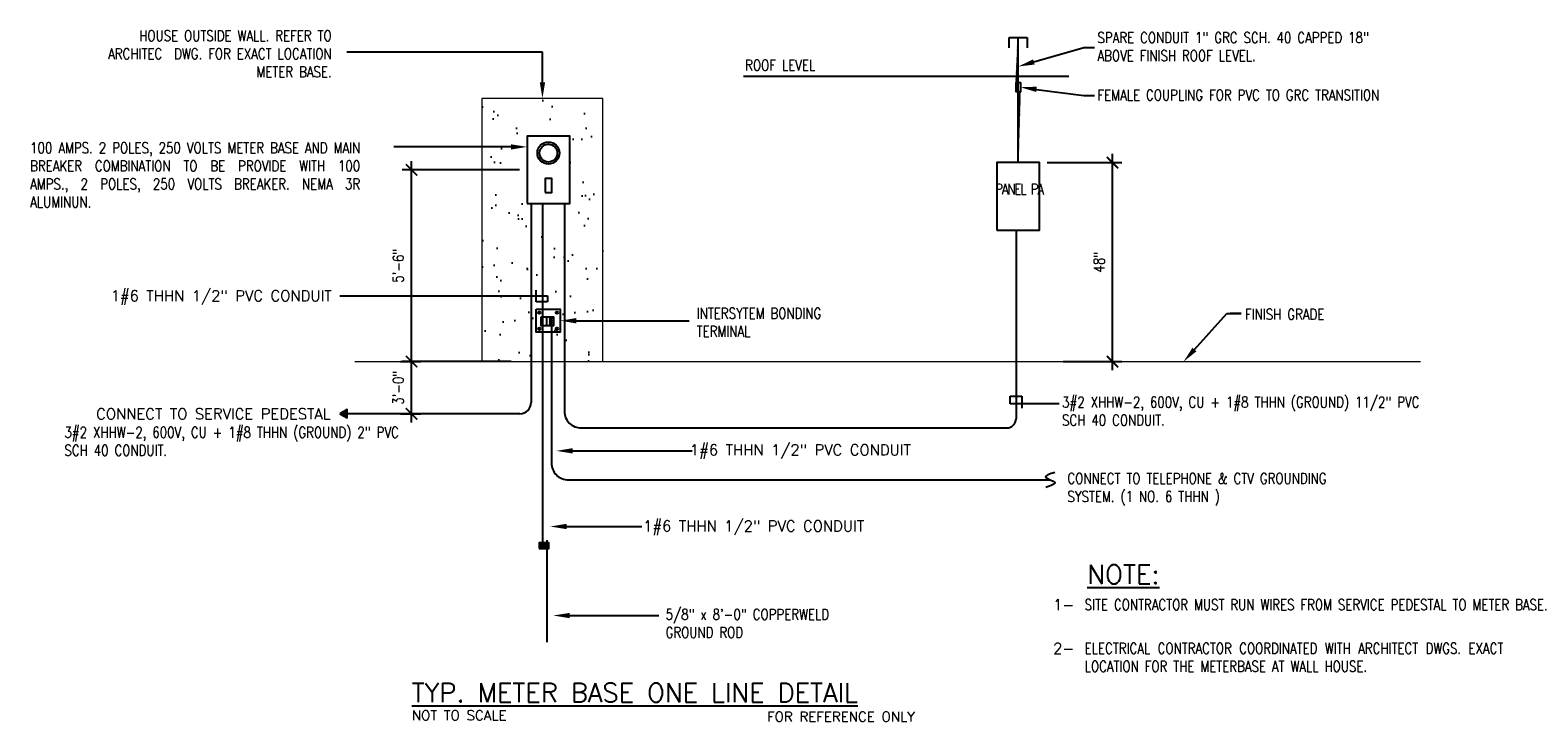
# Model space of a CAD drawing. Header units: inches. Extents: x 23373 to 33923, y 1540 to 5670.
# Tile 23 of 106: x 24688 to 25224, y 3835 to 4080. Entities that reach past the tile are written whole.
import ezdxf
from ezdxf import colors
from ezdxf.entities.mleader import LeaderData, LeaderLine
from ezdxf.enums import TextEntityAlignment as Align
from ezdxf.math import Vec2, Vec3

# ---------------------------------------------------------------- set-up
doc = ezdxf.new("R2010")
doc.units = ezdxf.units.IN
doc.header["$LTSCALE"] = 2
doc.header["$MEASUREMENT"] = 0
doc.layers.get('0').update_dxf_attribs({"color": 8, "linetype": 'CONTINUOUS'})
doc.layers.get('Defpoints').update_dxf_attribs({"linetype": 'CONTINUOUS'})
for name, color, linetype in [('1E-LITE', 3, 'CONTINUOUS'), ('1TEXT', 3, 'CONTINUOUS'), ('A-STAIRS', 8, 'CONTINUOUS'), ('eeTelDist', 5, 'CONTINUOUS'), ('EL-ANNO-TEXT', 4, 'CONTINUOUS'), ('EL-POWER-RISER', 5, 'CONTINUOUS'), ('PANEL-SCH', 4, 'CONTINUOUS'), ('PLANTA1', 15, 'CONTINUOUS')]:
    doc.layers.add(name, color=color, linetype=linetype)
doc.layers.add('a-an-DIM', color=8, linetype='CONTINUOUS', lineweight=0)
doc.layers.add('EL-RISER-DIAGRAM', color=2, linetype='CONTINUOUS', lineweight=0)
doc.styles.add('140ANNO', font='simplex.shx', dxfattribs={"height": 0.14})
doc.styles.add('80ANNO', font='romans.shx', dxfattribs={"width": 0.8, "height": 0.08})
doc.styles.get("Standard").update_dxf_attribs({"font": 'simplex.shx'})
doc.dimstyles.new('annotative by juan', dxfattribs={"dimtxt": 0.08, "dimasz": 0.083984, "dimexe": 0.068359, "dimexo": 0.056641, "dimgap": 0.050781, "dimtad": 1, "dimdec": 8, "dimzin": 3, "dimdsep": 46, "dimlunit": 4, "dimtxsty": '80ANNO', "dimblk": 'ARCHTICK', "dimcen": 0.078125, "dimdle": 0.064453, "dimclrt": 3, "dimadec": 0, "dimazin": 0, "dimtfac": 1, "dimtdec": 8, "dimtix": 1, "dimtmove": 1, "dimatfit": 0, "dimfxl": 1, "dimtolj": 1, "dimtzin": 0, "dimarcsym": 0})

# ---------------------------------------------------------------- blocks, each defined once
blk = doc.blocks.new('_ArchTick')
at = {"color": 0, "linetype": 'ByBlock', "const_width": 0.15}
blk.add_lwpolyline([(-0.5, -0.5), (0.5, 0.5)], dxfattribs=at)
blk = doc.blocks.new('*D77')
at = {"layer": 'a-an-DIM', "color": 0, "linetype": 'Continuous', "lineweight": -2, "transparency": 16777216}
for p, q in [((25049.5, 4033.47), (25075.94, 4033.47)), ((25072.66, 3959.73), (25072.66, 4036.56)), ((25055.13, 3962.82), (25075.94, 3962.82))]:
    blk.add_line(p, q, dxfattribs=at)
at = {"layer": 'Defpoints', "color": 0, "linetype": 'Continuous', "transparency": 16777216}
for p in [(25046.79, 4033.47, -13.74), (25072.66, 4033.47), (25052.41, 3962.82)]:
    blk.add_point(p, dxfattribs=at)
at = {"layer": 'a-an-DIM', "color": 0, "linetype": 'Continuous', "lineweight": -2, "transparency": 16777216, "xscale": 4.03125, "yscale": 4.03125, "zscale": 4.03125}
for p, rotation in [((25072.66, 4033.47), 90), ((25072.66, 3962.82), 270)]:
    blk.add_blockref('_ArchTick', p, dxfattribs=dict(at, rotation=rotation))
at = {"layer": 'a-an-DIM', "color": 3, "linetype": 'Continuous', "transparency": 16777216, "insert": (25067.93, 3998.14), "char_height": 3.84, "attachment_point": 5, "rotation": 90, "style": '80ANNO'}
blk.add_mtext('\\A1;48"', dxfattribs=at)
blk = doc.blocks.new('*D78')
at = {"layer": 'a-an-DIM', "color": 0, "linetype": 'Continuous', "lineweight": -2, "transparency": 16777216}
for p, q in [((24819.84, 3962.82), (24827.03, 3962.82)), ((24823.75, 3941.21), (24823.75, 3965.91)), ((24819.84, 3944.3), (24827.03, 3944.3))]:
    blk.add_line(p, q, dxfattribs=at)
at = {"layer": 'Defpoints', "color": 0, "linetype": 'Continuous', "transparency": 16777216}
for p in [(24817.13, 3962.82, -13.74), (24823.75, 3962.82), (24817.13, 3944.3, -13.74)]:
    blk.add_point(p, dxfattribs=at)
at = {"layer": 'a-an-DIM', "color": 0, "linetype": 'Continuous', "lineweight": -2, "transparency": 16777216, "xscale": 4.03125, "yscale": 4.03125, "zscale": 4.03125}
for p, rotation in [((24823.75, 3962.82), 90), ((24823.75, 3944.3), 270)]:
    blk.add_blockref('_ArchTick', p, dxfattribs=dict(at, rotation=rotation))
at = {"layer": 'a-an-DIM', "color": 3, "linetype": 'Continuous', "transparency": 16777216, "insert": (24819.03, 3953.56), "char_height": 3.84, "attachment_point": 5, "rotation": 90, "style": '80ANNO'}
blk.add_mtext('\\A1;3\'-0"', dxfattribs=at)
blk = doc.blocks.new('*D79')
at = {"layer": 'a-an-DIM', "color": 0, "linetype": 'Continuous', "lineweight": -2, "transparency": 16777216}
for p, q in [((24823.75, 3959.73), (24823.75, 4033.99)), ((24862.06, 4030.9), (24820.47, 4030.9)), ((24846.04, 3962.82), (24820.47, 3962.82))]:
    blk.add_line(p, q, dxfattribs=at)
at = {"layer": 'Defpoints', "color": 0, "linetype": 'Continuous', "transparency": 16777216}
for p in [(24823.75, 4030.9), (24864.78, 4030.9, -13.74), (24848.76, 3962.82, -13.74)]:
    blk.add_point(p, dxfattribs=at)
at = {"layer": 'a-an-DIM', "color": 0, "linetype": 'Continuous', "lineweight": -2, "transparency": 16777216, "xscale": 4.03125, "yscale": 4.03125, "zscale": 4.03125}
for p, rotation in [((24823.75, 4030.9), 90), ((24823.75, 3962.82), 270)]:
    blk.add_blockref('_ArchTick', p, dxfattribs=dict(at, rotation=rotation))
at = {"layer": 'a-an-DIM', "color": 3, "linetype": 'Continuous', "transparency": 16777216, "insert": (24819.03, 3996.86), "char_height": 3.84, "attachment_point": 5, "rotation": 90, "style": '80ANNO'}
blk.add_mtext('\\A1;5\'-6"', dxfattribs=at)

msp = doc.modelspace()

# ---------------------------------------------------------------- hatches: boundary and pattern name
h = msp.add_hatch()
h.set_pattern_fill('ANSI31', color=1, scale=0.875, angle=-360, style=0)
h.set_pattern_definition([(45, (24225.13238, 3229.71217), (-0.077339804, 0.077339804), [])])
h.paths.add_polyline_path([(24872.4615386, 3898.49497278), (24871.75592554, 3898.49497278), (24871.75592554, 3896.42301647), (24872.4615386, 3896.42301647)])
h.paths.add_polyline_path([(24871.75592554, 3898.49497278), (24870.23391538, 3898.49497278), (24870.23391538, 3896.42301647), (24871.75592554, 3896.42301647)])
h.paths.add_polyline_path([(24870.23391538, 3898.49497278), (24869.0394741, 3898.49497278), (24869.0394741, 3896.42301647), (24870.23391538, 3896.42301647)])
at = {"layer": '1E-LITE', "linetype": 'Continuous'}
msp.add_hatch(color=3, dxfattribs=at).paths.add_polyline_path([(24798.28623351, 3944.30339348), (24800.83027272, 3942.83459176), (24800.83027272, 3945.7721952)])
at = {"layer": 'A-STAIRS', "ltscale": 2, "true_color": 0xc7c8ca}
h = msp.add_hatch(dxfattribs=at)
h.set_pattern_fill('ANSI31', color=9)
h.set_pattern_definition([(45, (-27.20246, -6.5901), (-0.08838834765, 0.08838834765), [])])
h.paths.add_polyline_path([(25039.20108473, 4058.59115882), (25038.4506344, 4058.59115882), (25038.4506344, 4061.86362183), (25039.20108473, 4077.90962144), (25039.20108473, 4061.86362183), (25039.95153505, 4061.86362183), (25039.95153505, 4058.59115882), (25039.20108473, 4033.4676757)])
h.paths.add_polyline_path([(25038.4506344, 4058.59115882), (25039.95153505, 4058.59115882), (25039.95153505, 4061.86362183), (25038.4506344, 4061.86362183)], flags=17)
at = {"layer": 'PLANTA1'}
h = msp.add_hatch(dxfattribs=at)
h.set_pattern_fill('AR-SAND', color=256, scale=7.938, angle=-360, style=0)
h.set_pattern_definition([(37.5, (23030.695, 3654.34), (-0.50004, 15.29513), [0, -12.06576, 0, -13.4946, 0, -12.89925]), (7.5, (23030.695, 3654.34), (14.04849, 22.4022), [0, -6.50916, 0, -10.87506, 0, -4.16745]), (327.5, (23020.931, 3654.34), (24.72006, 0.04492), [0, -3.969, 0, -14.2884, 0, -18.6543]), (317.5, (23020.931, 3654.34), (23.86263, 6.967), [0, -1.9845, 0, -9.36684, 0, -10.7163])])
h.paths.add_polyline_path([(24891.70862898, 4056.25158561), (24848.75920179, 4056.25158561), (24848.75920179, 4037.75300882), (24860.75359946, 4035.3715958), (24860.81896479, 4035.70081905), (24862.64876128, 4034.99532322), (24862.64876128, 4043.0244774), (24877.81906949, 4043.0244774), (24877.81906949, 4019.05433348), (24874.25506624, 4019.05433348), (24874.25506624, 3987.89213514), (24891.70862898, 3987.89213514)])
h.paths.add_polyline_path([(24866.21276453, 4019.05433348), (24862.64876128, 4019.05433348), (24862.64876128, 4034.99532322), (24860.68823435, 4035.04237364), (24860.75359946, 4035.3715958), (24848.75920179, 4037.75300882), (24848.75920179, 3970.4533674), (24866.21276453, 3970.4533674)])
h.paths.add_polyline_path([(24891.70862898, 3987.89213514), (24874.25506624, 3987.89213514), (24874.25506624, 3970.4533674), (24891.70862898, 3970.4533674)])
h.paths.add_polyline_path([(24891.70862898, 3970.4533674), (24874.25506624, 3970.4533674), (24874.25506624, 3962.82090742), (24891.70862898, 3962.82090742)])
h.paths.add_polyline_path([(24866.21276453, 3970.4533674), (24848.75920179, 3970.4533674), (24848.75920179, 3962.82090742), (24866.21276453, 3962.82090742)])
h.paths.add_polyline_path([(24870.23391538, 4019.05433348), (24866.21276453, 4019.05433348), (24866.21276453, 3970.4533674), (24870.23391538, 3970.4533674), (24870.23391538, 3987.89213514), (24868.1639488, 3987.89213514), (24868.1639488, 3991.38125966), (24870.23391538, 3991.38125966)])
h.paths.add_polyline_path([(24870.23391538, 3970.4533674), (24866.21276453, 3970.4533674), (24866.21276453, 3962.82090742), (24870.23391538, 3962.82090742)])
h.paths.add_polyline_path([(24874.25506624, 3970.4533674), (24870.23391538, 3970.4533674), (24870.23391538, 3962.82090742), (24874.25506624, 3962.82090742)])

# ---------------------------------------------------------------- linework, layer by layer
at = {"color": 2}
msp.add_line((24871.70191236, 3978.67772007, -13.73691463), (24871.70191236, 3975.57771329, -13.73691463), dxfattribs=at)
for centre in [(24873.22845229, 3977.92765312, -13.73691463), (24873.22845229, 3977.0859085, -13.73691463), (24873.22845229, 3976.22625997, -13.73691463)]:
    msp.add_circle(centre, 0.34772471, dxfattribs=at)
at = {"layer": '1TEXT', "color": 1}
for p, q in [((24798.22659697, 3986.21270738, -13.73691463), (24871.9767174, 3986.21270738, -13.73691463)), ((24868.04962518, 3983.99825151, -13.73691463), (24868.04962518, 3988.17534017, -13.73691463)), ((24871.9767174, 3983.99825151, -13.73691463), (24868.04962518, 3983.99825151, -13.73691463)), ((24871.9767174, 3986.21270738, -13.73691463), (24871.9767174, 3983.99825151, -13.73691463)), ((25036.38172715, 3950.58310253, -13.73691463), (25040.44578505, 3950.58310253, -13.73691463)), ((25036.38172715, 3947.87132368, -13.73691463), (25036.38172715, 3950.58310253, -13.73691463)), ((25053.77075386, 3947.87132368, -13.73691463), (25036.38172715, 3947.87132368, -13.73691463)), ((25040.44578505, 3950.58310253, -13.73691463), (25040.44578505, 3946.34594924, -13.73691463))]:
    msp.add_line(p, q, dxfattribs=at)
at = {"layer": '1TEXT', "color": 4}
for p, q in [((24868.66278279, 3980.1796717, -13.73691463), (24869.53277242, 3980.1796717, -13.73691463)), ((24874.93741013, 3980.1796717, -13.73691463), (24875.80739976, 3980.1796717, -13.73691463)), ((24868.66278279, 3974.47236492, -13.73691463), (24869.53277242, 3974.47236492, -13.73691463)), ((24874.93741013, 3974.47236492, -13.73691463), (24875.80739976, 3974.47236492, -13.73691463))]:
    msp.add_line(p, q, dxfattribs=at)
at = {"layer": '1TEXT', "elevation": -13.73691463}
for points in [[(24871.16415604, 4022.82613647), (24873.55660516, 4022.82613647), (24873.55660516, 4027.82671063), (24871.16415604, 4027.82671063)], [(24798.28623351, 3944.30339348), (24800.83027272, 3942.83459176), (24800.83027272, 3945.7721952)], [(24869.0394741, 3896.42301647), (24872.4615386, 3896.42301647), (24872.4615386, 3898.49497278), (24869.0394741, 3898.49497278)]]:
    msp.add_lwpolyline(points, close=True, dxfattribs=at)
at = {"layer": '1TEXT', "color": 4, "elevation": -13.73691463}
msp.add_lwpolyline([(24867.98033718, 3981.43490215), (24876.53948695, 3981.43490215), (24876.53948695, 3973.24116643), (24867.98033718, 3973.24116643)], close=True, dxfattribs=at)
at = {"layer": '1TEXT'}
for radius in [3.91349223, 3.15867528]:
    msp.add_circle((24872.3603806, 4036.84948571, -13.73691463), radius, dxfattribs=at)
at = {"layer": '1TEXT', "color": 4}
for centre in [(24869.0977776, 3980.1796717, -13.73691463), (24875.37240494, 3980.1796717, -13.73691463), (24869.0977776, 3974.47236492, -13.73691463), (24875.37240494, 3974.47236492, -13.73691463)]:
    msp.add_circle(centre, 0.43499481, dxfattribs=at)
at = {"layer": 'eeTelDist', "color": 1, "ltscale": 2}
msp.add_line((24941.58182911, 4064.12764059), (25057.13990036, 4064.12764059), dxfattribs=at)
at = {"layer": 'eeTelDist', "ltscale": 2, "elevation": -13.73691463}
msp.add_lwpolyline([(25038.4506344, 4061.86362183), (25039.95153505, 4061.86362183), (25039.95153505, 4058.59115882), (25038.4506344, 4058.59115882)], close=True, dxfattribs=at)
at = {"layer": 'eeTelDist'}
msp.add_spline([(25052.19409778, 3923.49440872, -13.73691463), (25048.9462848, 3921.72388811, -13.73691463), (25052.19409778, 3919.95336751, -13.73691463), (25048.9462848, 3918.1828469, -13.73691463)], degree=3, dxfattribs=at)
at = {"layer": 'EL-POWER-RISER'}
for p, q in [((25036.03461166, 4077.90962144, -13.73691463), (25042.36755779, 4077.90962144, -13.73691463)), ((25036.03461166, 4074.23553792, -13.73691463), (25036.03461166, 4077.90962144, -13.73691463)), ((25039.20108473, 4033.4676757, -13.73691463), (25039.20108473, 4077.90962144, -13.73691463)), ((25042.36755779, 4077.90962144, -13.73691463), (25042.36755779, 4074.23553792, -13.73691463)), ((24866.21276453, 4019.05433348, -13.73691463), (24866.21276453, 3948.27239348, -13.73691463)), ((24870.23391538, 4019.05433348, -13.73691463), (24870.23391538, 3896.42301647, -13.73691463)), ((24878.02080313, 4019.19602343, -13.73691463), (24878.02080313, 3945.25733936, -13.73691463)), ((25038.4137561, 4009.49753178, -13.73691463), (25038.4137561, 3942.53858936, -13.73691463)), ((24873.43833771, 3975.84030547, -13.73691463), (24873.43833771, 3926.83863405, -13.73691463)), ((24862.24376453, 3944.30339348, -13.73691463), (24800.90525615, 3944.30339348, -13.73691463)), ((24884.02080313, 3939.25733936, -13.73691463), (25035.1325061, 3939.25733936, -13.73691463)), ((24879.43833771, 3920.83863405, -13.73691463), (25050.57017602, 3920.83863405, -13.73691463)), ((24871.75592554, 3899.43677122, -13.73691463), (24871.75592554, 3863.17730792, -13.73691463))]:
    msp.add_line(p, q, dxfattribs=at)
at = {"layer": 'EL-POWER-RISER', "elevation": -13.73691463}
for points in [[(24864.77522649, 4018.91264353), (24879.9455347, 4018.91264353), (24879.9455347, 4042.88278745), (24864.77522649, 4042.88278745)], [(25031.61593062, 4009.49753178), (25046.78623883, 4009.49753178), (25046.78623883, 4033.4676757), (25031.61593062, 4033.4676757)], [(24869.80907617, 3978.70915068), (24874.11569578, 3978.70915068), (24874.11569578, 3975.52538771), (24869.80907617, 3975.52538771)]]:
    msp.add_lwpolyline(points, close=True, dxfattribs=at)
at = {"layer": 'EL-POWER-RISER'}
for centre, radius, start, end in [((24862.24376453, 3948.27239348, -13.73691463), 3.969, 270.0000000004, 0), ((24884.02080313, 3945.25733936, -13.73691463), 6, 180, 270.0000000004), ((25035.1325061, 3942.53858936, -13.73691463), 3.28125, 270.0000000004, 0), ((24879.43833771, 3926.83863405, -13.73691463), 6, 180, 270.0000000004)]:
    msp.add_arc(centre, radius, start, end, dxfattribs=at)
at = {"layer": 'EL-RISER-DIAGRAM'}
msp.add_line((24803.64824229, 3962.82090742, -13.73691463), (25182.09786523, 3962.82090742, -13.73691463), dxfattribs=at)
at = {"layer": 'EL-RISER-DIAGRAM', "elevation": -13.73691463}
msp.add_lwpolyline([(24848.75920179, 3962.82090742), (24891.70862898, 3962.82090742), (24891.70862898, 4056.25158561), (24848.75920179, 4056.25158561)], close=True, dxfattribs=at)
at = {"layer": 'PANEL-SCH', "color": 2, "linetype": 'Continuous'}
for q in [(24831.04009295, 3962.82090742, -13.73691463), (24832.40526073, 3962.82090742, -13.73691463)]:
    msp.add_line((24859.14876128, 3962.82090742, -13.73691463), q, dxfattribs=at)

# ---------------------------------------------------------------- texts
at = {"layer": 'EL-ANNO-TEXT', "style": '80ANNO'}
for s, p in [('1#6 THHN 1/2" PVC CONDUIT', (24795.37503924, 3988.11096847, -13.73691463)), ('CONNECT TO SERVICE PEDESTAL', (24795.01681921, 3946.19088542, -13.73691463))]:
    msp.add_text(s, height=3.84, dxfattribs=at).set_placement(p, align=Align.TOP_RIGHT)
for s, p in [('1#6 THHN 1/2" PVC CONDUIT', (24922.58743942, 3929.5651871, -13.73691463)), ('1#6 THHN 1/2" PVC CONDUIT', (24905.9845091, 3902.52757654, -13.73691463)), ('1-', (25051.56649536, 3874.59347926)), ('2-', (25051.56649536, 3859.09971353))]:
    msp.add_text(s, height=3.84, dxfattribs=at).set_placement(p)
at = {"layer": 'EL-ANNO-TEXT', "color": 5, "linetype": 'Continuous', "style": '140ANNO'}
for s, p in [('%%UNOTE:', (25063.69734059, 3883.91831276)), ('%%UTYP. METER BASE ONE LINE DETAIL', (24823.84353604, 3841.93744508, -13.73691463))]:
    msp.add_text(s, height=6.72, dxfattribs=at).set_placement(p)
at = {"layer": 'EL-ANNO-TEXT'}
for s, p in [('NOT TO SCALE', (24823.84353604, 3835.50554951, -13.73691463)), ('FOR REFERENCE ONLY', (24949.98730136, 3834.99458183, -13.73691463))]:
    msp.add_text(s, height=3.4876962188, dxfattribs=at).set_placement(p)
at = {"layer": 'EL-ANNO-TEXT', "linetype": 'Continuous', "insert": (24703.88279965, 4080.42910451, -13.73691463), "char_height": 3.84, "width": 91.492239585, "attachment_point": 1, "rotation": 359.9999999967, "style": '80ANNO'}
msp.add_mtext('\\pxqr;HOUSE OUTSIDE WALL. REFER TO ARCHITEC  DWG. FOR EXACT LOCATION METER BASE.', dxfattribs=at)
at = {"layer": 'EL-ANNO-TEXT', "linetype": 'Continuous', "char_height": 3.84, "attachment_point": 1, "style": '80ANNO'}
for s, insert, width in [('SPARE CONDUIT 1" GRC SCH. 40 CAPPED 18" ABOVE FINISH ROOF LEVEL.', (25067.32959485, 4079.78313502, -13.73691463), 115.5657142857), ('ROOF LEVEL', (24942.22949137, 4069.98503294, -13.73691463), 46.2760383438), ('FEMALE COUPLING FOR PVC TO GRC TRANSITION', (25067.32959485, 4059.36270267, -13.73691463), 115.5657142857), ('\\pxqc;{\\W0.8;\\T0.8;PANEL PA }', (25031.08746688, 4025.96745885, -13.73691463), 16.7960795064), ('FINISH GRADE', (25119.72761621, 3981.55515495, -13.73691463), 33.950378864), ('CONNECT TO TELEPHONE & CTV GROUNDING SYSTEM. (1 NO. 6 THHN )', (25056.66342813, 3923.2603756, -13.73691463), 118.8774946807), ('\\pxqj;SITE CONTRACTOR MUST RUN WIRES FROM SERVICE PEDESTAL TO METER BASE.', (25062.78460446, 3878.43347926), 161.0875924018), ('5/8" x 8\'-0" COPPERWELD GROUND ROD', (24913.96784099, 3874.98478087, -13.73691463), 81.5542857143), ('\\pxqj;ELECTRICAL CONTRACTOR COORDINATED WITH ARCHITECT DWGS. EXACT LOCATION FOR THE METERBASE AT WALL HOUSE.', (25062.78460446, 3862.93971353), 161.0875924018)]:
    msp.add_mtext(s, dxfattribs=dict(at, insert=insert, width=width))
at = {"layer": 'EL-ANNO-TEXT', "insert": (24688.28899642, 4040.6216586), "char_height": 3.84, "width": 127.0139370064, "attachment_point": 1, "rotation": 359.9999999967, "style": '80ANNO'}
msp.add_mtext('\\pxqj;100 AMPS. 2 POLES, 250 VOLTS METER BASE AND MAIN BREAKER COMBINATION TO BE PROVIDE WITH 100 AMPS., 2 POLES, 250 VOLTS BREAKER.{\\C5; }NEMA 3R ALUMINUN.', dxfattribs=at)
at = {"layer": 'EL-ANNO-TEXT', "char_height": 3.84, "attachment_point": 1, "style": '80ANNO'}
for s, insert, width in [('INTERSYTEM BONDING TERMINAL', (24925.01258168, 3981.90538752, -13.73691463), 55.4403174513), ('3#2 XHHW-2, 600V, CU + 1#8 THHN (GROUND) 11/2" PVC SCH 40 CONDUIT.', (25054.75781551, 3950.35383835, -13.73691463), 137.6186279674), ('3#2 XHHW-2, 600V, CU + 1#8 THHN (GROUND) 2" PVC SCH 40 CONDUIT.', (24700.48212318, 3939.63776809), 131.950342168)]:
    msp.add_mtext(s, dxfattribs=dict(at, insert=insert, width=width))

# ---------------------------------------------------------------- dimensions: what is measured, and where the dimension line sits
at = {"layer": 'a-an-DIM', "linetype": 'Continuous'}
for base, p1, p2, text, picture, middle in [((24823.75140942, 4030.89771549), (24848.75920179, 3962.82090742, -13.73691463), (24864.77522649, 4030.89771549, -13.73691463), '5\'-6"', '*D79', (24819.02819514, 3996.85931146)), ((25072.65521643, 4033.4676757), (25052.41123883, 3962.82090742), (25046.78623883, 4033.4676757, -13.73691463), '48"', '*D77', (25067.93200214, 3998.14429156)), ((24823.75140942, 3962.82090742), (24817.12609047, 3944.30339348, -13.73691463), (24817.12609047, 3962.82090742, -13.73691463), '3\'-0"', '*D78', (24819.02819514, 3953.56215045))]:
    dim = msp.add_linear_dim(base=base, p1=p1, p2=p2, angle=90, text=text, dimstyle='annotative by juan', override={"dimscale": 0, "dimtix": 1, "dimtofl": 1, "dimtmove": 1, "dimatfit": 0}, dxfattribs=at)
    dim.commit()
    dim.dimension.update_dxf_attribs({"geometry": picture, "text_midpoint": middle})

# ---------------------------------------------------------------- leaders
at = {"layer": 'EL-ANNO-TEXT', "linetype": 'Continuous'}
ml = msp.add_multileader_mtext('Standard', dxfattribs=at)
ml.set_content('', color=256, style='80ANNO')
ml.set_leader_properties(color=1, linetype='ByLayer', lineweight=-1)
ml.build(insert=Vec2(0, 0))
ml.multileader.update_dxf_attribs({"text_left_attachment_type": 2, "text_right_attachment_type": 2, "dogleg_length": 0.08007812, "arrow_head_size": 5.765625, "scale": 48})
ctx = ml.context
ctx.base_point, ctx.scale, ctx.char_height, ctx.arrow_head_size, ctx.landing_gap_size, ctx.plane_origin = Vec3(24791.1386818, 4072.65676327, -13.73691463), 48, 3.84, 5.765625, 4.8, Vec3(24870.23391538, 4056.25158561, -13.73691463)
ctx.left_attachment, ctx.right_attachment, ctx.text_align_type = 2, 2, 2
notes = []
notes.append((ctx, [(0, (1, 1, 0), (24870.23391538, 4072.65676327, -13.73691463), (-1, 0), 69.49523359, [(0, [(24870.23391538, 4056.25158561, -13.73691463)], 0, [])])]))
ctx.mtext.insert, ctx.mtext.alignment, ctx.mtext.flow_direction = Vec3(24795.9386818, 4074.57676327, -13.73691463), 3, 5
ml = msp.add_multileader_mtext('Standard', dxfattribs=at)
ml.set_content('', color=256, style='80ANNO')
ml.set_leader_properties(color=1, linetype='ByLayer', lineweight=-1)
ml.build(insert=Vec2(0, 0))
ml.multileader.update_dxf_attribs({"text_left_attachment_type": 2, "text_right_attachment_type": 2, "dogleg_length": 0.08007812, "arrow_head_size": 5.765625, "scale": 48})
ctx = ml.context
ctx.base_point, ctx.scale, ctx.char_height, ctx.arrow_head_size, ctx.landing_gap_size, ctx.plane_origin = Vec3(25066.30937271, 4074.39889182, -13.73691463), 48, 3.84, 5.765625, 4.8, Vec3(25039.20108473, 4074.39889182, -13.73691463)
ctx.left_attachment, ctx.right_attachment = 2, 2
notes.append((ctx, [(0, (1, 1, 0), (25062.46562271, 4074.39889182, -13.73691463), (1, 0), 3.84375, [(0, [(25039.20108473, 4067.5904321, -13.73691463)], 0, [])])]))
ctx.mtext.insert, ctx.mtext.flow_direction = Vec3(25071.10937271, 4076.31889182, -13.73691463), 5
ml = msp.add_multileader_mtext('Standard', dxfattribs=at)
ml.set_content('', color=256, style='80ANNO')
ml.set_leader_properties(color=1, linetype='ByLayer', lineweight=-1)
ml.build(insert=Vec2(0, 0))
ml.multileader.update_dxf_attribs({"text_left_attachment_type": 2, "text_right_attachment_type": 2, "dogleg_length": 0.08007812, "arrow_head_size": 5.765625, "scale": 48})
ctx = ml.context
ctx.base_point, ctx.scale, ctx.char_height, ctx.arrow_head_size, ctx.landing_gap_size, ctx.plane_origin = Vec3(25066.30937271, 4057.31893033, -13.73691463), 48, 3.84, 5.765625, 4.8, Vec3(25039.20108473, 4057.31893033, -13.73691463)
ctx.left_attachment, ctx.right_attachment = 2, 2
notes.append((ctx, [(0, (1, 1, 0), (25062.46562271, 4057.31893033, -13.73691463), (1, 0), 3.84375, [(0, [(25039.95153505, 4060.22739032, -13.73691463)], 0, [])])]))
ctx.mtext.insert, ctx.mtext.flow_direction = Vec3(25071.10937271, 4059.23893033, -13.73691463), 5
ml = msp.add_multileader_mtext('Standard', dxfattribs=at)
ml.set_content('', color=256, style='80ANNO')
ml.set_leader_properties(color=1, linetype='ByLayer', lineweight=-1)
ml.build(insert=Vec2(0, 0))
ml.multileader.update_dxf_attribs({"text_left_attachment_type": 2, "text_right_attachment_type": 2, "dogleg_length": 0.08007812, "arrow_head_size": 5.765625, "scale": 48})
ctx = ml.context
ctx.base_point, ctx.scale, ctx.char_height, ctx.arrow_head_size, ctx.landing_gap_size, ctx.plane_origin = Vec3(24807.86280803, 4039.04909817, -13.73691463), 48, 3.84, 5.765625, 4.8, Vec3(24864.77522649, 4039.04909817, -13.73691463)
ctx.left_attachment, ctx.right_attachment, ctx.text_align_type = 2, 2, 2
notes.append((ctx, [(0, (1, 1, 0), (24831.85745518, 4039.04909817, -13.73691463), (-1, 0), 14.39464714, [(0, [(24864.77522649, 4039.04909817, -13.73691463)], 0, [])])]))
ctx.mtext.insert, ctx.mtext.alignment, ctx.mtext.flow_direction = Vec3(24812.66280803, 4040.96909817, -13.73691463), 3, 5
ml = msp.add_multileader_mtext('Standard', dxfattribs=at)
ml.set_content('', color=256, style='80ANNO')
ml.set_leader_properties(color=1, linetype='ByLayer', lineweight=-1)
ml.build(insert=Vec2(0, 0))
ml.multileader.update_dxf_attribs({"text_left_attachment_type": 2, "text_right_attachment_type": 2, "dogleg_length": 0.08007812, "arrow_head_size": 5.765625, "scale": 48})
ctx = ml.context
ctx.base_point, ctx.scale, ctx.char_height, ctx.arrow_head_size, ctx.landing_gap_size, ctx.plane_origin = Vec3(24922.30598096, 3977.33803429, -13.73691463), 48, 3.84, 5.765625, 4.8, Vec3(24876.53948695, 3977.33803429, -13.73691463)
ctx.left_attachment, ctx.right_attachment = 2, 2
notes.append((ctx, [(0, (1, 1, 0), (24918.46223096, 3977.33803429, -13.73691463), (1, 0), 3.84375, [(0, [(24876.53948695, 3977.33803429, -13.73691463)], 0, [])])]))
ctx.mtext.insert, ctx.mtext.flow_direction = Vec3(24927.10598096, 3979.25803429, -13.73691463), 5
ml = msp.add_multileader_mtext('Standard', dxfattribs=at)
ml.set_content('', color=256, style='80ANNO')
ml.set_leader_properties(color=1, linetype='ByLayer', lineweight=-1)
ml.build(insert=Vec2(0, 0))
ml.multileader.update_dxf_attribs({"text_left_attachment_type": 2, "text_right_attachment_type": 2, "dogleg_length": 0.08007812, "arrow_head_size": 5.765625, "scale": 48})
ctx = ml.context
ctx.base_point, ctx.scale, ctx.char_height, ctx.arrow_head_size, ctx.landing_gap_size, ctx.plane_origin = Vec3(25104.9089566, 3979.88057185, -13.73691463), 48, 3.84, 5.765625, 4.8, Vec3(25113.32497566, 3962.82090742, -13.73691463)
ctx.left_attachment, ctx.right_attachment, ctx.text_align_type = 2, 2, 2
notes.append((ctx, [(0, (1, 1, 0), (25118.3527066, 3979.88057185, -13.73691463), (-1, 0), 3.84375, [(0, [(25097.90801878, 3962.82090742, -13.73691463), (25113.32497566, 3979.88057185, -13.73691463)], 0, [])])]))
ctx.mtext.insert, ctx.mtext.alignment, ctx.mtext.flow_direction = Vec3(25109.7089566, 3981.80057185, -13.73691463), 3, 5
ml = msp.add_multileader_mtext('Standard', dxfattribs=at)
ml.set_content('', color=256, style='80ANNO')
ml.set_leader_properties(color=1, linetype='ByLayer', lineweight=-1)
ml.build(insert=Vec2(0, 0))
ml.multileader.update_dxf_attribs({"text_left_attachment_type": 2, "text_right_attachment_type": 2, "dogleg_length": 0.08007812, "arrow_head_size": 5.765625, "scale": 48})
ctx = ml.context
ctx.base_point, ctx.scale, ctx.char_height, ctx.arrow_head_size, ctx.landing_gap_size, ctx.plane_origin = Vec3(24923.40655977, 3931.1422139, -13.73691463), 48, 3.84, 5.765625, 4.8, Vec3(24875.21055804, 3931.1422139, -13.73691463)
ctx.left_attachment, ctx.right_attachment = 2, 2
notes.append((ctx, [(0, (1, 1, 0), (24919.56280977, 3931.1422139, -13.73691463), (1, 0), 3.84375, [(0, [(24875.21055804, 3931.1422139, -13.73691463)], 0, [])])]))
ctx.mtext.insert, ctx.mtext.flow_direction = Vec3(24928.20655977, 3933.0622139, -13.73691463), 5
ml = msp.add_multileader_mtext('Standard', dxfattribs=at)
ml.set_content('', color=256, style='80ANNO')
ml.set_leader_properties(color=1, linetype='ByLayer', lineweight=-1)
ml.build(insert=Vec2(0, 0))
ml.multileader.update_dxf_attribs({"text_left_attachment_type": 2, "text_right_attachment_type": 2, "dogleg_length": 0.08007812, "arrow_head_size": 5.765625, "scale": 48})
ctx = ml.context
ctx.base_point, ctx.scale, ctx.char_height, ctx.arrow_head_size, ctx.landing_gap_size, ctx.plane_origin = Vec3(24905.5600258, 3904.28451962, -13.73691463), 48, 3.84, 5.765625, 4.8, Vec3(24876.23659641, 3904.28451962, -13.73691463)
ctx.left_attachment, ctx.right_attachment = 2, 2
notes.append((ctx, [(0, (1, 1, 0), (24901.7162758, 3904.28451962, -13.73691463), (1, 0), 3.84375, [(0, [(24873.03217409, 3904.28451962, -13.73691463)], 0, [])])]))
ctx.mtext.insert, ctx.mtext.flow_direction = Vec3(24910.3600258, 3906.20451962, -13.73691463), 5
ml = msp.add_multileader_mtext('Standard', dxfattribs=at)
ml.set_content('', color=256, style='80ANNO')
ml.set_leader_properties(color=1, linetype='ByLayer', lineweight=-1)
ml.build(insert=Vec2(0, 0))
ml.multileader.update_dxf_attribs({"text_left_attachment_type": 2, "text_right_attachment_type": 2, "dogleg_length": 0.08007812, "arrow_head_size": 5.765625, "scale": 48})
ctx = ml.context
ctx.base_point, ctx.scale, ctx.char_height, ctx.arrow_head_size, ctx.landing_gap_size, ctx.plane_origin = Vec3(24911.56857316, 3872.66917555, -13.73691463), 48, 3.84, 5.765625, 4.8, Vec3(24875.8108907, 3872.66917555, -13.73691463)
ctx.left_attachment, ctx.right_attachment = 2, 2
notes.append((ctx, [(0, (1, 1, 0), (24907.72482316, 3872.66917555, -13.73691463), (1, 0), 3.84375, [(0, [(24874.12847853, 3872.66917555, -13.73691463)], 0, [])])]))
ctx.mtext.insert, ctx.mtext.flow_direction = Vec3(24916.36857316, 3874.58917555, -13.73691463), 5
for ctx, leaders in notes:
    for number, flags, end, landing, length, lines in leaders:
        leader = LeaderData()
        leader.index, (leader.has_last_leader_line, leader.has_dogleg_vector, leader.attachment_direction) = number, flags
        leader.last_leader_point, leader.dogleg_vector, leader.dogleg_length = Vec3(end), Vec3(landing), length
        for number, points, colour, breaks in lines:
            line = LeaderLine()
            line.index, line.vertices, line.color, line.breaks = number, Vec3.list(points), colors.encode_raw_color(colour), breaks
            leader.lines.append(line)
        ctx.leaders.append(leader)

doc.saveas('drawing.dxf')
